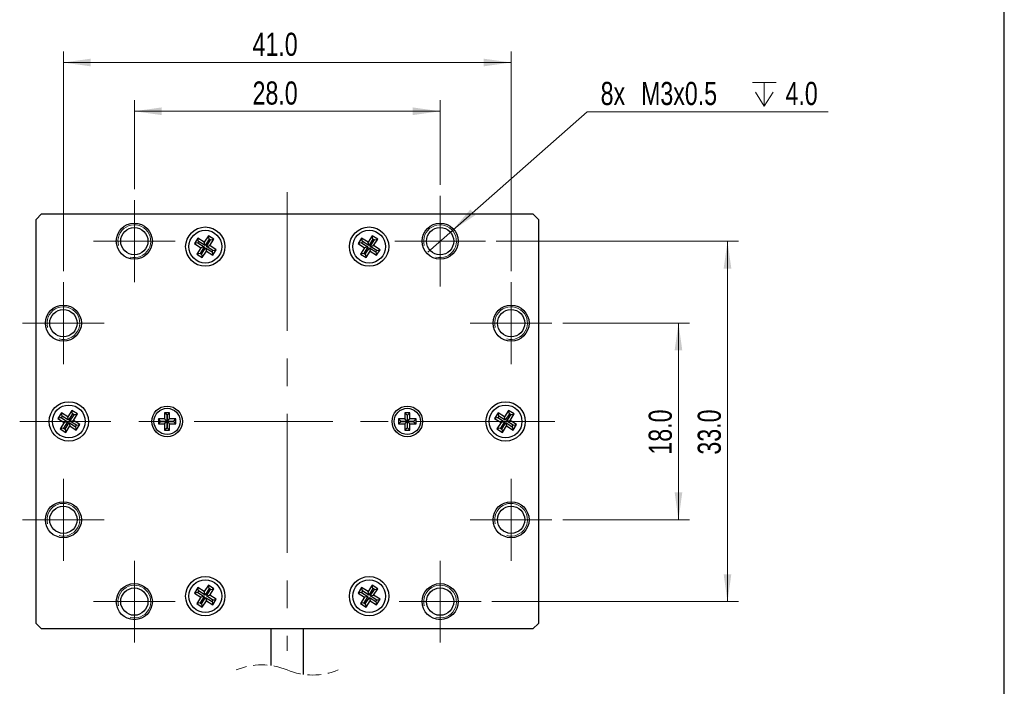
# Model space of a CAD drawing. Header units: millimetres. Extents: x 6 to 294, y 6 to 202.
# Tile 4 of 5: x 201 to 291, y 87 to 148. Entities that reach past the tile are written whole.
import ezdxf

# ---------------------------------------------------------------- set-up
doc = ezdxf.new("R2010")
doc.units = ezdxf.units.MM
doc.linetypes.add('CENTERX2', pattern=[20.32, 12.7, -2.54, 2.54, -2.54])
doc.linetypes.add('HIDDEN', pattern=[1.905, 1.27, -0.635])
doc.styles.add('SLDTEXTSTYLE0', font='TXT', dxfattribs={"width": 0.75})
doc.dimstyles.new('SLDDIMSTYLE6', dxfattribs={"dimtxt": 2.116667, "dimasz": 2.5, "dimexe": 0, "dimexo": 0.0625, "dimgap": 0.529167, "dimtad": 1, "dimdec": 1, "dimrnd": 1e-09, "dimzin": 4, "dimdsep": 46, "dimtxsty": 'SLDTEXTSTYLE0', "dimsah": 1, "dimcen": 0.09, "dimadec": 0, "dimazin": 1, "dimtfac": 1, "dimtdec": 1, "dimtofl": 0, "dimtmove": 0, "dimatfit": 3, "dimfxl": 1, "dimfrac": 2, "dimtolj": 1, "dimtzin": 12, "dimarcsym": 0})
doc.dimstyles.new('SLDDIMSTYLE7', dxfattribs={"dimtxt": 2.116667, "dimasz": 2.5, "dimexe": 0, "dimexo": 0.0625, "dimgap": 0.529167, "dimtad": 0, "dimtih": 1, "dimtoh": 1, "dimdec": 1, "dimrnd": 1e-09, "dimzin": 12, "dimdsep": 46, "dimtxsty": 'SLDTEXTSTYLE0', "dimblk1": 'NONE', "dimsah": 1, "dimcen": 0, "dimadec": 0, "dimazin": 3, "dimtfac": 1, "dimtdec": 1, "dimtmove": 0, "dimatfit": 3, "dimldrblk": 'NONE', "dimfxl": 1, "dimfrac": 2, "dimtolj": 1, "dimtzin": 12, "dimarcsym": 0})

# ---------------------------------------------------------------- blocks, each defined once
blk = doc.blocks.new('_D_10')
at = {"color": 7, "linetype": 'Continuous', "lineweight": 18}
for p, q in [((211.47, 132.218), (211.47, 140.365)), ((239.47, 132.618), (239.47, 140.365)), ((239.47, 139.365), (211.47, 139.365))]:
    blk.add_line(p, q, dxfattribs=at)
for points in [[(211.47, 139.365), (213.97, 139.015), (213.97, 139.715)], [(239.47, 139.365), (236.97, 139.715), (236.97, 139.015)]]:
    blk.add_solid(points, dxfattribs=at)
at = {"color": 7, "linetype": 'Continuous', "lineweight": 18, "insert": (222.297, 142.093), "char_height": 2.1167, "attachment_point": 1, "style": 'SLDTEXTSTYLE0'}
blk.add_mtext('28.0', dxfattribs=at)
blk = doc.blocks.new('_D_11')
at = {"color": 7, "linetype": 'Continuous', "lineweight": 18}
for p, q in [((204.97, 124.718), (204.97, 144.827)), ((245.97, 124.718), (245.97, 144.827)), ((204.97, 143.827), (245.97, 143.827))]:
    blk.add_line(p, q, dxfattribs=at)
for points in [[(204.97, 143.827), (207.47, 143.477), (207.47, 144.177)], [(245.97, 143.827), (243.47, 144.177), (243.47, 143.477)]]:
    blk.add_solid(points, dxfattribs=at)
at = {"color": 7, "linetype": 'Continuous', "lineweight": 18, "insert": (222.297, 146.555), "char_height": 2.1167, "attachment_point": 1, "style": 'SLDTEXTSTYLE0'}
blk.add_mtext('41.0', dxfattribs=at)
blk = doc.blocks.new('_D_12')
at = {"color": 7, "linetype": 'Continuous', "lineweight": 18}
for p, q in [((250.72, 119.968), (262.303, 119.968)), ((261.303, 119.968), (261.303, 101.968)), ((250.72, 101.968), (262.303, 101.968))]:
    blk.add_line(p, q, dxfattribs=at)
for points in [[(261.303, 119.968), (260.953, 117.468), (261.653, 117.468)], [(261.303, 101.968), (261.653, 104.468), (260.953, 104.468)]]:
    blk.add_solid(points, dxfattribs=at)
at = {"color": 7, "linetype": 'Continuous', "lineweight": 18, "insert": (258.575, 107.928), "char_height": 2.1167, "attachment_point": 1, "rotation": 90, "style": 'SLDTEXTSTYLE0'}
blk.add_mtext('18.0', dxfattribs=at)
blk = doc.blocks.new('_D_13')
at = {"color": 7, "linetype": 'Continuous', "lineweight": 18}
for p, q in [((244.62, 127.468), (266.793, 127.468)), ((265.793, 127.468), (265.793, 94.468)), ((244.22, 94.468), (266.793, 94.468))]:
    blk.add_line(p, q, dxfattribs=at)
for points in [[(265.793, 127.468), (265.443, 124.968), (266.143, 124.968)], [(265.793, 94.468), (266.143, 96.968), (265.443, 96.968)]]:
    blk.add_solid(points, dxfattribs=at)
at = {"color": 7, "linetype": 'Continuous', "lineweight": 18, "insert": (263.065, 107.928), "char_height": 2.1167, "attachment_point": 1, "rotation": 90, "style": 'SLDTEXTSTYLE0'}
blk.add_mtext('33.0', dxfattribs=at)
blk = doc.blocks.new('SW_SYMBOL_HOLE_DEPTH')
at = {"color": 0, "linetype": 'Continuous', "lineweight": 18}
for p, q in [((0, 875), (800, 875)), ((400, 875), (400, 75)), ((100, 555), (400, 75)), ((700, 555), (400, 75))]:
    blk.add_line(p, q, dxfattribs=at)
blk = doc.blocks.new('_D_14')
at = {"color": 7, "linetype": 'Continuous', "lineweight": 18}
for p, q in [((240.596, 128.46), (252.927, 139.324)), ((252.927, 139.324), (275.015, 139.324)), ((238.345, 126.477), (240.596, 128.46))]:
    blk.add_line(p, q, dxfattribs=at)
blk.add_solid([(240.596, 128.46), (242.703, 129.85), (242.24, 130.375)], dxfattribs=at)
at = {"color": 7, "linetype": 'Continuous', "lineweight": 18, "xscale": 0.0027037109, "yscale": 0.0027037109, "zscale": 0.0027037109}
blk.add_blockref('SW_SYMBOL_HOLE_DEPTH', (268.08, 139.617), dxfattribs=at)
at = {"color": 7, "linetype": 'Continuous', "lineweight": 18, "char_height": 2.1167, "attachment_point": 1, "style": 'SLDTEXTSTYLE0'}
for s, insert in [('8x', (254.177, 142.052)), ('M3x0.5', (257.877, 142.052)), ('4.0', (271.107, 142.052))]:
    blk.add_mtext(s, dxfattribs=dict(at, insert=insert))
blk = doc.blocks.new('_NONE')
blk = doc.blocks.new('SW_CENTERMARKSYMBOL_0')
at = {"color": 0, "linetype": 'Continuous', "lineweight": 18}
for p, q in [((0, 2.5), (0, 3.75)), ((0, 0), (0, 2.5)), ((-2.5, 0), (-3.75, 0)), ((0, 0), (-2.5, 0)), ((0, 0), (0, -2.5)), ((0, 0), (2.5, 0)), ((2.5, 0), (3.75, 0)), ((0, -2.5), (0, -3.75))]:
    blk.add_line(p, q, dxfattribs=at)
blk = doc.blocks.new('SW_CENTERMARKSYMBOL_1')
at = {"color": 0, "linetype": 'Continuous', "lineweight": 18}
for p, q in [((0, 2.5), (0, 3.75)), ((0, 0), (0, 2.5)), ((-2.5, 0), (-3.75, 0)), ((0, 0), (-2.5, 0)), ((0, 0), (0, -2.5)), ((0, 0), (2.5, 0)), ((2.5, 0), (3.75, 0)), ((0, -2.5), (0, -3.75))]:
    blk.add_line(p, q, dxfattribs=at)
blk = doc.blocks.new('SW_CENTERMARKSYMBOL_2')
at = {"color": 0, "linetype": 'Continuous', "lineweight": 18}
for p, q in [((0, 2.5), (0, 3.75)), ((0, 0), (0, 2.5)), ((-2.5, 0), (-3.75, 0)), ((0, 0), (-2.5, 0)), ((0, 0), (0, -2.5)), ((0, 0), (2.5, 0)), ((2.5, 0), (3.75, 0)), ((0, -2.5), (0, -3.75))]:
    blk.add_line(p, q, dxfattribs=at)
blk = doc.blocks.new('SW_CENTERMARKSYMBOL_3')
at = {"color": 0, "linetype": 'Continuous', "lineweight": 18}
for p, q in [((0, 2.5), (0, 3.75)), ((0, 0), (0, 2.5)), ((-2.5, 0), (-3.75, 0)), ((0, 0), (-2.5, 0)), ((0, 0), (0, -2.5)), ((0, 0), (2.5, 0)), ((2.5, 0), (3.75, 0)), ((0, -2.5), (0, -3.75))]:
    blk.add_line(p, q, dxfattribs=at)
blk = doc.blocks.new('SW_CENTERMARKSYMBOL_4')
at = {"color": 0, "linetype": 'Continuous', "lineweight": 18}
for p, q in [((0, 2.5), (0, 3.75)), ((0, 0), (0, 2.5)), ((-2.5, 0), (-3.75, 0)), ((0, 0), (-2.5, 0)), ((0, 0), (0, -2.5)), ((0, 0), (2.5, 0)), ((2.5, 0), (3.75, 0)), ((0, -2.5), (0, -3.75))]:
    blk.add_line(p, q, dxfattribs=at)
blk = doc.blocks.new('SW_CENTERMARKSYMBOL_5')
at = {"color": 0, "linetype": 'Continuous', "lineweight": 18}
for p, q in [((0, 2.5), (0, 3.75)), ((0, 0), (0, 2.5)), ((-2.5, 0), (-3.75, 0)), ((0, 0), (-2.5, 0)), ((0, 0), (0, -2.5)), ((0, 0), (2.5, 0)), ((2.5, 0), (3.75, 0)), ((0, -2.5), (0, -3.75))]:
    blk.add_line(p, q, dxfattribs=at)
blk = doc.blocks.new('SW_CENTERMARKSYMBOL_6')
at = {"color": 0, "linetype": 'Continuous', "lineweight": 18}
for p, q in [((0, 2.5), (0, 3.75)), ((0, 0), (0, 2.5)), ((-2.5, 0), (-3.75, 0)), ((0, 0), (-2.5, 0)), ((0, 0), (0, -2.5)), ((0, 0), (2.5, 0)), ((2.5, 0), (3.75, 0)), ((0, -2.5), (0, -3.75))]:
    blk.add_line(p, q, dxfattribs=at)
blk = doc.blocks.new('SW_CENTERMARKSYMBOL_7')
at = {"color": 0, "linetype": 'Continuous', "lineweight": 18}
for p, q in [((0, 2.5), (0, 4.15)), ((0, 0), (0, 2.5)), ((-2.5, 0), (-4.15, 0)), ((0, 0), (-2.5, 0)), ((0, 0), (0, -2.5)), ((0, 0), (2.5, 0)), ((2.5, 0), (4.15, 0)), ((0, -2.5), (0, -4.15))]:
    blk.add_line(p, q, dxfattribs=at)

msp = doc.modelspace()

# ---------------------------------------------------------------- linework, layer by layer
at = {"color": 7, "linetype": 'Continuous', "lineweight": 25}
for p, q in [((291.144, 6.453), (291.144, 199.039)), ((202.97, 129.968), (202.47, 129.468)), ((202.97, 129.968), (247.97, 129.968)), ((248.47, 129.468), (247.97, 129.968)), ((202.47, 92.468), (202.47, 129.468)), ((248.47, 129.468), (248.47, 92.468)), ((217.286, 127.756), (216.965, 127.249)), ((217.272, 127.318), (216.965, 127.249)), ((216.965, 127.249), (217.556, 126.875)), ((217.355, 127.449), (217.272, 127.318)), ((217.272, 127.318), (217.864, 126.944)), ((217.877, 127.382), (217.286, 127.756)), ((217.355, 127.449), (217.286, 127.756)), ((217.946, 127.075), (217.355, 127.449)), ((218.251, 127.974), (217.877, 127.382)), ((217.946, 127.075), (217.877, 127.382)), ((218.32, 127.666), (217.946, 127.075)), ((218.077, 126.992), (218.451, 127.584)), ((218.758, 127.653), (218.251, 127.974)), ((218.32, 127.666), (218.251, 127.974)), ((218.451, 127.584), (218.32, 127.666)), ((218.384, 127.061), (218.758, 127.653)), ((218.451, 127.584), (218.758, 127.653)), ((232.286, 127.756), (231.965, 127.249)), ((232.272, 127.318), (231.965, 127.249)), ((231.965, 127.249), (232.556, 126.875)), ((232.355, 127.449), (232.272, 127.318)), ((232.272, 127.318), (232.864, 126.944)), ((232.877, 127.382), (232.286, 127.756)), ((232.355, 127.449), (232.286, 127.756)), ((232.946, 127.075), (232.355, 127.449)), ((233.251, 127.974), (232.877, 127.382)), ((232.946, 127.075), (232.877, 127.382)), ((233.32, 127.666), (232.946, 127.075)), ((233.077, 126.992), (233.451, 127.584)), ((233.758, 127.653), (233.251, 127.974)), ((233.32, 127.666), (233.251, 127.974)), ((233.451, 127.584), (233.32, 127.666)), ((233.384, 127.061), (233.758, 127.653)), ((233.451, 127.584), (233.758, 127.653)), ((217.556, 126.875), (217.182, 126.283)), ((217.489, 126.352), (217.182, 126.283)), ((217.182, 126.283), (217.689, 125.963)), ((217.864, 126.944), (217.489, 126.352)), ((217.489, 126.352), (217.62, 126.27)), ((217.864, 126.944), (217.556, 126.875)), ((217.62, 126.27), (217.994, 126.861)), ((217.62, 126.27), (217.689, 125.963)), ((217.689, 125.963), (218.064, 126.554)), ((217.994, 126.861), (218.064, 126.554)), ((217.994, 126.861), (218.586, 126.487)), ((218.064, 126.554), (218.655, 126.18)), ((218.077, 126.992), (218.384, 127.061)), ((218.669, 126.618), (218.077, 126.992)), ((218.976, 126.687), (218.384, 127.061)), ((218.586, 126.487), (218.669, 126.618)), ((218.586, 126.487), (218.655, 126.18)), ((218.655, 126.18), (218.976, 126.687)), ((218.669, 126.618), (218.976, 126.687)), ((232.556, 126.875), (232.182, 126.283)), ((232.489, 126.352), (232.182, 126.283)), ((232.182, 126.283), (232.689, 125.963)), ((232.864, 126.944), (232.489, 126.352)), ((232.489, 126.352), (232.62, 126.27)), ((232.864, 126.944), (232.556, 126.875)), ((232.62, 126.27), (232.994, 126.861)), ((232.62, 126.27), (232.689, 125.963)), ((232.689, 125.963), (233.064, 126.554)), ((232.994, 126.861), (233.064, 126.554)), ((232.994, 126.861), (233.586, 126.487)), ((233.064, 126.554), (233.655, 126.18)), ((233.077, 126.992), (233.384, 127.061)), ((233.669, 126.618), (233.077, 126.992)), ((233.976, 126.687), (233.384, 127.061)), ((233.586, 126.487), (233.669, 126.618)), ((233.586, 126.487), (233.655, 126.18)), ((233.655, 126.18), (233.976, 126.687)), ((233.669, 126.618), (233.976, 126.687)), ((205.751, 111.974), (205.377, 111.382)), ((206.258, 111.653), (205.751, 111.974)), ((205.82, 111.666), (205.751, 111.974)), ((245.751, 111.974), (245.377, 111.382)), ((246.258, 111.653), (245.751, 111.974)), ((245.82, 111.666), (245.751, 111.974)), ((204.786, 111.756), (204.465, 111.249)), ((204.772, 111.318), (204.465, 111.249)), ((204.465, 111.249), (205.056, 110.875)), ((204.855, 111.449), (204.772, 111.318)), ((204.772, 111.318), (205.364, 110.944)), ((205.377, 111.382), (204.786, 111.756)), ((204.855, 111.449), (204.786, 111.756)), ((205.446, 111.075), (204.855, 111.449)), ((205.364, 110.944), (204.989, 110.352)), ((205.364, 110.944), (205.056, 110.875)), ((205.446, 111.075), (205.377, 111.382)), ((205.82, 111.666), (205.446, 111.075)), ((205.577, 110.992), (205.951, 111.584)), ((205.577, 110.992), (205.884, 111.061)), ((206.169, 110.618), (205.577, 110.992)), ((205.951, 111.584), (205.82, 111.666)), ((205.884, 111.061), (206.258, 111.653)), ((206.476, 110.687), (205.884, 111.061)), ((205.951, 111.584), (206.258, 111.653)), ((214.245, 111.193), (213.67, 111.193)), ((213.67, 111.193), (213.67, 110.743)), ((213.893, 110.97), (213.67, 111.193)), ((213.893, 110.966), (213.67, 110.743)), ((214.468, 110.97), (213.893, 110.97)), ((213.893, 110.97), (213.893, 110.966)), ((213.893, 110.966), (214.468, 110.966)), ((214.695, 111.768), (214.245, 111.768)), ((214.245, 111.768), (214.245, 111.193)), ((214.468, 111.545), (214.245, 111.768)), ((214.468, 110.97), (214.245, 111.193)), ((214.468, 110.966), (214.245, 110.743)), ((214.473, 111.545), (214.468, 111.545)), ((214.468, 111.545), (214.468, 110.97)), ((214.468, 110.966), (214.468, 110.391)), ((214.473, 111.545), (214.695, 111.768)), ((214.473, 110.97), (214.473, 111.545)), ((214.473, 110.97), (214.695, 111.193)), ((215.048, 110.97), (214.473, 110.97)), ((214.473, 110.966), (214.695, 110.743)), ((214.473, 110.966), (215.048, 110.966)), ((214.473, 110.391), (214.473, 110.966)), ((214.695, 111.193), (214.695, 111.768)), ((215.27, 111.193), (214.695, 111.193)), ((215.048, 110.97), (215.27, 111.193)), ((215.048, 110.966), (215.048, 110.97)), ((215.048, 110.966), (215.27, 110.743)), ((215.27, 110.743), (215.27, 111.193)), ((236.245, 111.193), (235.67, 111.193)), ((235.67, 111.193), (235.67, 110.743)), ((235.893, 110.97), (235.67, 111.193)), ((235.893, 110.966), (235.67, 110.743)), ((236.468, 110.97), (235.893, 110.97)), ((235.893, 110.97), (235.893, 110.966)), ((235.893, 110.966), (236.468, 110.966)), ((236.695, 111.768), (236.245, 111.768)), ((236.245, 111.768), (236.245, 111.193)), ((236.468, 111.545), (236.245, 111.768)), ((236.468, 110.97), (236.245, 111.193)), ((236.468, 110.966), (236.245, 110.743)), ((236.473, 111.545), (236.468, 111.545)), ((236.468, 111.545), (236.468, 110.97)), ((236.468, 110.966), (236.468, 110.391)), ((236.473, 111.545), (236.695, 111.768)), ((236.473, 110.97), (236.473, 111.545)), ((236.473, 110.97), (236.695, 111.193)), ((237.048, 110.97), (236.473, 110.97)), ((236.473, 110.966), (236.695, 110.743)), ((236.473, 110.966), (237.048, 110.966)), ((236.473, 110.391), (236.473, 110.966)), ((236.695, 111.193), (236.695, 111.768)), ((237.27, 111.193), (236.695, 111.193)), ((237.048, 110.97), (237.27, 111.193)), ((237.048, 110.966), (237.048, 110.97)), ((237.048, 110.966), (237.27, 110.743)), ((237.27, 110.743), (237.27, 111.193)), ((244.786, 111.756), (244.465, 111.249)), ((244.772, 111.318), (244.465, 111.249)), ((244.465, 111.249), (245.056, 110.875)), ((244.855, 111.449), (244.772, 111.318)), ((244.772, 111.318), (245.364, 110.944)), ((245.377, 111.382), (244.786, 111.756)), ((244.855, 111.449), (244.786, 111.756)), ((245.446, 111.075), (244.855, 111.449)), ((245.364, 110.944), (244.989, 110.352)), ((245.364, 110.944), (245.056, 110.875)), ((245.446, 111.075), (245.377, 111.382)), ((245.82, 111.666), (245.446, 111.075)), ((245.577, 110.992), (245.951, 111.584)), ((245.577, 110.992), (245.884, 111.061)), ((246.169, 110.618), (245.577, 110.992)), ((245.951, 111.584), (245.82, 111.666)), ((245.884, 111.061), (246.258, 111.653)), ((246.476, 110.687), (245.884, 111.061)), ((245.951, 111.584), (246.258, 111.653)), ((205.056, 110.875), (204.682, 110.283)), ((204.989, 110.352), (204.682, 110.283)), ((204.682, 110.283), (205.189, 109.963)), ((204.989, 110.352), (205.12, 110.27)), ((205.12, 110.27), (205.494, 110.861)), ((205.12, 110.27), (205.189, 109.963)), ((205.189, 109.963), (205.564, 110.554)), ((205.494, 110.861), (205.564, 110.554)), ((205.494, 110.861), (206.086, 110.487)), ((205.564, 110.554), (206.155, 110.18)), ((206.086, 110.487), (206.169, 110.618)), ((206.086, 110.487), (206.155, 110.18)), ((206.155, 110.18), (206.476, 110.687)), ((206.169, 110.618), (206.476, 110.687)), ((213.67, 110.743), (214.245, 110.743)), ((214.245, 110.743), (214.245, 110.168)), ((214.468, 110.391), (214.245, 110.168)), ((214.245, 110.168), (214.695, 110.168)), ((214.468, 110.391), (214.473, 110.391)), ((214.473, 110.391), (214.695, 110.168)), ((214.695, 110.168), (214.695, 110.743)), ((214.695, 110.743), (215.27, 110.743)), ((235.67, 110.743), (236.245, 110.743)), ((236.245, 110.743), (236.245, 110.168)), ((236.468, 110.391), (236.245, 110.168)), ((236.245, 110.168), (236.695, 110.168)), ((236.468, 110.391), (236.473, 110.391)), ((236.473, 110.391), (236.695, 110.168)), ((236.695, 110.168), (236.695, 110.743)), ((236.695, 110.743), (237.27, 110.743)), ((245.056, 110.875), (244.682, 110.283)), ((244.989, 110.352), (244.682, 110.283)), ((244.682, 110.283), (245.189, 109.963)), ((244.989, 110.352), (245.12, 110.27)), ((245.12, 110.27), (245.494, 110.861)), ((245.12, 110.27), (245.189, 109.963)), ((245.189, 109.963), (245.564, 110.554)), ((245.494, 110.861), (245.564, 110.554)), ((245.494, 110.861), (246.086, 110.487)), ((245.564, 110.554), (246.155, 110.18)), ((246.086, 110.487), (246.169, 110.618)), ((246.086, 110.487), (246.155, 110.18)), ((246.155, 110.18), (246.476, 110.687)), ((246.169, 110.618), (246.476, 110.687)), ((217.286, 95.756), (216.965, 95.249)), ((217.877, 95.382), (217.286, 95.756)), ((217.355, 95.449), (217.286, 95.756)), ((218.251, 95.974), (217.877, 95.382)), ((218.32, 95.666), (217.946, 95.075)), ((218.758, 95.653), (218.251, 95.974)), ((218.32, 95.666), (218.251, 95.974)), ((218.451, 95.584), (218.32, 95.666)), ((218.384, 95.061), (218.758, 95.653)), ((218.451, 95.584), (218.758, 95.653)), ((232.286, 95.756), (231.965, 95.249)), ((232.877, 95.382), (232.286, 95.756)), ((232.355, 95.449), (232.286, 95.756)), ((233.251, 95.974), (232.877, 95.382)), ((233.32, 95.666), (232.946, 95.075)), ((233.758, 95.653), (233.251, 95.974)), ((233.32, 95.666), (233.251, 95.974)), ((233.451, 95.584), (233.32, 95.666)), ((233.384, 95.061), (233.758, 95.653)), ((233.451, 95.584), (233.758, 95.653)), ((217.272, 95.318), (216.965, 95.249)), ((216.965, 95.249), (217.556, 94.875)), ((217.556, 94.875), (217.182, 94.283)), ((217.355, 95.449), (217.272, 95.318)), ((217.272, 95.318), (217.864, 94.944)), ((217.946, 95.075), (217.355, 95.449)), ((217.864, 94.944), (217.489, 94.352)), ((217.864, 94.944), (217.556, 94.875)), ((217.62, 94.27), (217.994, 94.861)), ((217.946, 95.075), (217.877, 95.382)), ((217.994, 94.861), (218.064, 94.554)), ((217.994, 94.861), (218.586, 94.487)), ((218.077, 94.992), (218.451, 95.584)), ((218.077, 94.992), (218.384, 95.061)), ((218.669, 94.618), (218.077, 94.992)), ((218.976, 94.687), (218.384, 95.061)), ((218.655, 94.18), (218.976, 94.687)), ((218.669, 94.618), (218.976, 94.687)), ((232.272, 95.318), (231.965, 95.249)), ((231.965, 95.249), (232.556, 94.875)), ((232.556, 94.875), (232.182, 94.283)), ((232.355, 95.449), (232.272, 95.318)), ((232.272, 95.318), (232.864, 94.944)), ((232.946, 95.075), (232.355, 95.449)), ((232.864, 94.944), (232.489, 94.352)), ((232.864, 94.944), (232.556, 94.875)), ((232.62, 94.27), (232.994, 94.861)), ((232.946, 95.075), (232.877, 95.382)), ((232.994, 94.861), (233.064, 94.554)), ((232.994, 94.861), (233.586, 94.487)), ((233.077, 94.992), (233.451, 95.584)), ((233.077, 94.992), (233.384, 95.061)), ((233.669, 94.618), (233.077, 94.992)), ((233.976, 94.687), (233.384, 95.061)), ((233.655, 94.18), (233.976, 94.687)), ((233.669, 94.618), (233.976, 94.687)), ((217.489, 94.352), (217.182, 94.283)), ((217.182, 94.283), (217.689, 93.963)), ((217.489, 94.352), (217.62, 94.27)), ((217.62, 94.27), (217.689, 93.963)), ((217.689, 93.963), (218.064, 94.554)), ((218.064, 94.554), (218.655, 94.18)), ((218.586, 94.487), (218.669, 94.618)), ((218.586, 94.487), (218.655, 94.18)), ((232.489, 94.352), (232.182, 94.283)), ((232.182, 94.283), (232.689, 93.963)), ((232.489, 94.352), (232.62, 94.27)), ((232.62, 94.27), (232.689, 93.963)), ((232.689, 93.963), (233.064, 94.554)), ((233.064, 94.554), (233.655, 94.18)), ((233.586, 94.487), (233.669, 94.618)), ((233.586, 94.487), (233.655, 94.18)), ((202.47, 92.468), (202.97, 91.968)), ((247.97, 91.968), (248.47, 92.468)), ((247.97, 91.968), (202.97, 91.968)), ((223.97, 91.968), (223.97, 88.627)), ((226.97, 87.808), (226.97, 91.968))]:
    msp.add_line(p, q, dxfattribs=at)
at = {"color": 7, "linetype": 'CENTERX2', "lineweight": 18}
for p, q in [((225.47, 131.968), (225.47, 89.968)), ((249.97, 110.968), (200.97, 110.968))]:
    msp.add_line(p, q, dxfattribs=at)
at = {"color": 7, "linetype": 'Continuous', "lineweight": 25}
for centre, radius in [((211.47, 127.468), 1.65), ((239.47, 127.468), 1.65), ((211.47, 127.468), 1.25), ((217.97, 126.968), 1.8), ((217.97, 126.968), 1.5), ((232.97, 126.968), 1.8), ((232.97, 126.968), 1.5), ((239.47, 127.468), 1.25), ((204.97, 119.968), 1.65), ((204.97, 119.968), 1.25), ((245.97, 119.968), 1.65), ((245.97, 119.968), 1.25), ((205.47, 110.968), 1.8), ((245.47, 110.968), 1.8), ((205.47, 110.968), 1.5), ((214.47, 110.968), 1.4), ((214.47, 110.968), 1.2), ((236.47, 110.968), 1.4), ((236.47, 110.968), 1.2), ((245.47, 110.968), 1.5), ((204.97, 101.968), 1.65), ((204.97, 101.968), 1.25), ((245.97, 101.968), 1.65), ((245.97, 101.968), 1.25), ((217.97, 94.968), 1.8), ((232.97, 94.968), 1.8), ((211.47, 94.468), 1.65), ((211.47, 94.468), 1.25), ((217.97, 94.968), 1.5), ((232.97, 94.968), 1.5), ((239.47, 94.468), 1.65), ((239.47, 94.468), 1.25)]:
    msp.add_circle(centre, radius, dxfattribs=at)
at = {"color": 7, "linetype": 'Continuous', "lineweight": 0}
for centre, start, end in [((211.47, 127.468), 254.99714, 194.99944), ((239.47, 127.468), 254.99702, 194.99942), ((204.97, 119.968), 254.99689, 194.99939), ((245.97, 119.968), 254.9973, 194.99949), ((204.97, 101.968), 254.99686, 194.99922), ((245.97, 101.968), 254.99726, 194.99933), ((211.47, 94.468), 254.9971, 194.99928), ((239.47, 94.468), 254.99698, 194.99925)]:
    msp.add_arc(centre, 1.5, start, end, dxfattribs=at)
at = {"color": 7, "linetype": 'HIDDEN', "lineweight": 18}
for centre, start, end in [((223.133, 82.608), 67.38014, 112.61986), ((227.808, 93.828), 247.38014, 292.61986)]:
    msp.add_arc(centre, 6.078, start, end, dxfattribs=at)

# ---------------------------------------------------------------- block references
at = {"color": 7, "linetype": 'Continuous', "lineweight": 18}
for name, p in [('SW_CENTERMARKSYMBOL_1', (211.47, 127.468)), ('SW_CENTERMARKSYMBOL_7', (239.47, 127.468)), ('SW_CENTERMARKSYMBOL_0', (204.97, 119.968)), ('SW_CENTERMARKSYMBOL_6', (245.97, 119.968)), ('SW_CENTERMARKSYMBOL_2', (204.97, 101.968)), ('SW_CENTERMARKSYMBOL_5', (245.97, 101.968)), ('SW_CENTERMARKSYMBOL_3', (211.47, 94.468)), ('SW_CENTERMARKSYMBOL_4', (239.47, 94.468))]:
    msp.add_blockref(name, p, dxfattribs=at)

# ---------------------------------------------------------------- dimensions: what is measured, and where the dimension line sits
for base, p1, p2, picture, middle in [((245.97, 143.827), (204.97, 123.718), (245.97, 123.718), '_D_11', (225.033, 143.827)), ((211.47, 139.365), (239.47, 131.618), (211.47, 131.218), '_D_10', (225.033, 139.365))]:
    dim = msp.add_linear_dim(base=base, p1=p1, p2=p2, dimstyle='SLDDIMSTYLE6', dxfattribs=at)
    dim.commit()
    dim.dimension.update_dxf_attribs({"geometry": picture, "text_midpoint": middle, "dimtype": 160})
dim = msp.add_diameter_dim_2p(p1=(238.345, 126.477), p2=(240.596, 128.46), text='8x M3x0.5 {\\fGDT;x}4.0', dimstyle='SLDDIMSTYLE7', override={"dimpost": '<>'}, dxfattribs=at)
dim.commit()
dim.dimension.update_dxf_attribs({"geometry": '_D_14', "text_midpoint": (264.596, 141.046), "dimtype": 163})
for base, p1, p2, picture, middle in [((265.793, 94.468), (243.62, 127.468), (243.22, 94.468), '_D_13', (265.793, 110.664)), ((261.303, 101.968), (249.72, 119.968), (249.72, 101.968), '_D_12', (261.303, 110.664))]:
    dim = msp.add_linear_dim(base=base, p1=p1, p2=p2, angle=90, dimstyle='SLDDIMSTYLE6', dxfattribs=at)
    dim.commit()
    dim.dimension.update_dxf_attribs({"geometry": picture, "text_midpoint": middle, "dimtype": 160})

doc.saveas('drawing.dxf')
